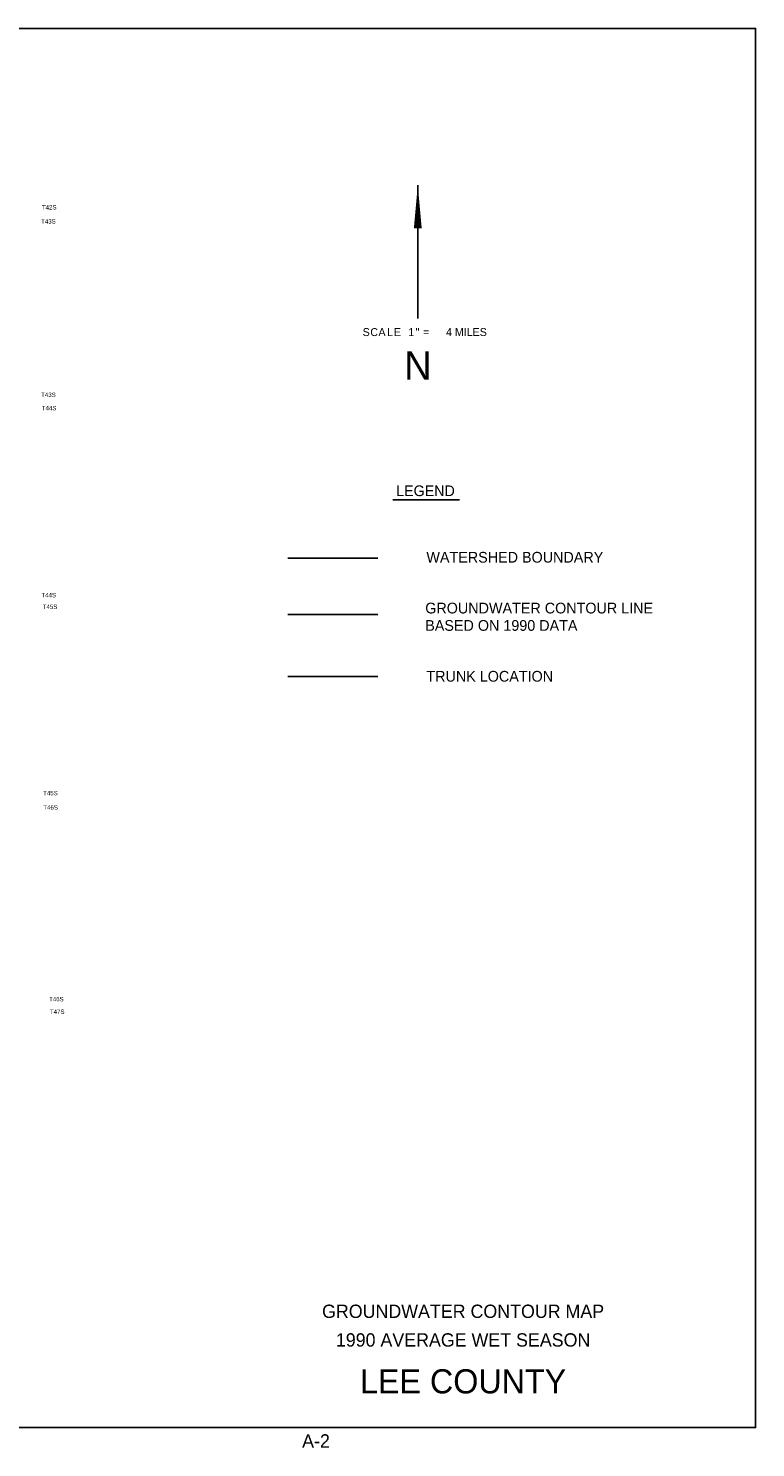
# Model space of a CAD drawing. Extents: x 97655 to 435575, y 690285 to 915232.
# Tile 15 of 15: x 320286 to 435575, y 690285 to 915232. Entities that reach past the tile are written whole.
import ezdxf
from ezdxf.enums import TextEntityAlignment as Align

# ---------------------------------------------------------------- set-up
doc = ezdxf.new("R2010")
doc.units = 0
doc.header["$LTSCALE"] = 2000
for name, color, linetype in [('52', 2, 'CONTINUOUS'), ('BORDER', 1, 'CONTINUOUS'), ('GWCONTOURS', 11, 'CONTINUOUS'), ('TEXT', 7, 'CONTINUOUS')]:
    doc.layers.add(name, color=color, linetype=linetype)

msp = doc.modelspace()

# ---------------------------------------------------------------- linework, layer by layer
at = {"layer": 'BORDER', "color": 0}
msp.add_lwpolyline([(97655, 693472), (97655, 915232), (435575, 915232), (435575, 693472)], close=True, dxfattribs=at)
at = {"layer": 'GWCONTOURS', "color": 0}
for points in [[(361417, 831287), (375696, 831287)], [(361417, 822317), (375696, 822317)], [(361417, 812492), (375696, 812492)]]:
    msp.add_lwpolyline(points, dxfattribs=at)
at = {"layer": 'TEXT', "color": 0}
for p, q in [((382018, 890359), (382018, 869266)), ((378056, 840506), (388640, 840506))]:
    msp.add_line(p, q, dxfattribs=at)
msp.add_lwpolyline([(382018, 890359, 0, 1250, 0), (382018, 883527, 1250, 1250, 0)], format="xyseb", dxfattribs=at)

# ---------------------------------------------------------------- texts
at = {"layer": '52', "color": 0}
for s, p in [('T42S', (322438, 886524)), ('T43S', (322313, 884291)), ('T43S', (322310, 856809)), ('T44S', (322422, 854695)), ('T44S', (322363, 825057)), ('T45S', (322566, 823208)), ('T45S', (322633, 793671)), ('T46S', (322659, 791400)), ('T46S', (323568, 761021)), ('T47S', (323702, 759026))]:
    msp.add_text(s, height=700, dxfattribs=at).set_placement(p)
at = {"layer": 'GWCONTOURS', "color": 0}
for s, p in [('WATERSHED BOUNDARY', (383385, 830555)), ('GROUNDWATER CONTOUR LINE', (383202, 822500)), ('BASED ON 1990 DATA', (383202, 819748)), ('TRUNK LOCATION', (383385, 811690))]:
    msp.add_text(s, height=1700, dxfattribs=at).set_placement(p)
for s, p in [('GROUNDWATER CONTOUR MAP', (389202, 710836)), ('1990 AVERAGE WET SEASON', (389202, 706296)), ('A-2', (365885, 690285))]:
    msp.add_text(s, height=2112, dxfattribs=at).set_placement(p, align=Align.CENTER)
at = {"layer": 'TEXT', "color": 0}
for s, p in [('S', (373281, 866463)), ('C', (374497, 866463)), ('A', (375787, 866463)), ('L', (377139, 866463)), ('E', (378235, 866463)), ('1', (380512, 866463)), ('"', (381675, 866463)), ('=', (382862, 866463)), ('4 MILES', (386496, 866470))]:
    msp.add_text(s, height=1260, dxfattribs=at).set_placement(p)
for s, height, p in [('N', 4500, (382041, 859550)), ('LEGEND', 1690, (383239, 841099)), ('LEE COUNTY', 3825, (389202, 698879))]:
    msp.add_text(s, height=height, dxfattribs=at).set_placement(p, align=Align.CENTER)

doc.saveas('drawing.dxf')
